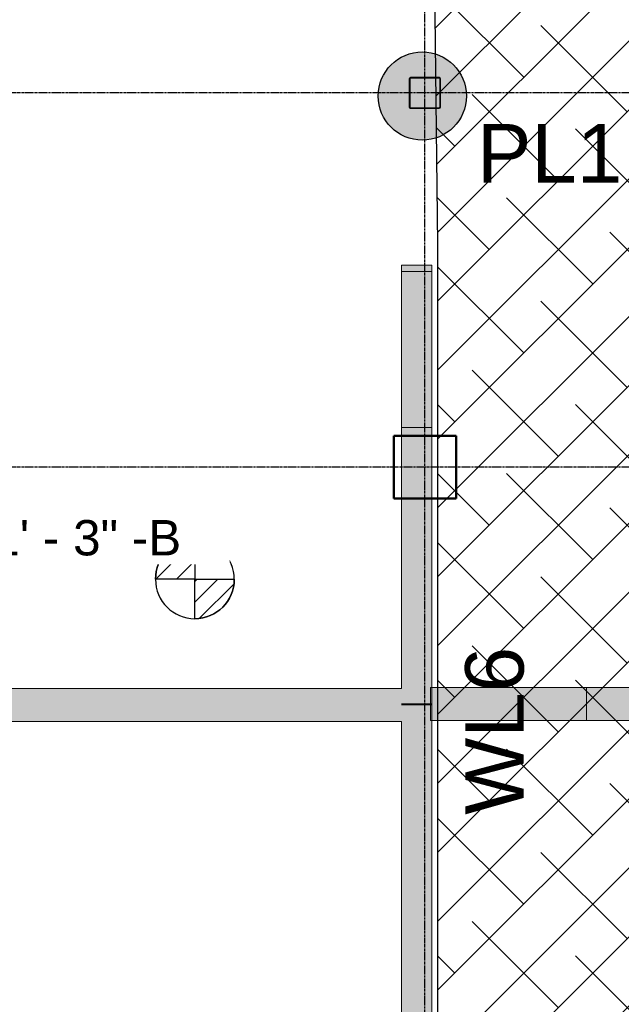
# Model space of a CAD drawing. Header units: inches. Extents: x -4126 to -1814, y 9773 to 12338.
# Tile 61 of 113: x -3585 to -3431, y 11049 to 11302. Entities that reach past the tile are written whole.
import ezdxf

# ---------------------------------------------------------------- set-up
doc = ezdxf.new("R2010")
doc.units = ezdxf.units.IN
doc.header["$MEASUREMENT"] = 0
doc.linetypes.add('Grid Line 1_2_', pattern=[0.875, 0.5, -0.125, 0.125, -0.125])
for name, color, linetype, lineweight in [('G-ANNO-DIMS', 111, 'Continuous', 9), ('I-WALL', 2, 'Continuous', 13), ('S-COLS', 52, 'Continuous', 9), ('S-GRID', 1, 'Continuous', 9)]:
    doc.layers.add(name, color=color, linetype=linetype, lineweight=lineweight)
doc.layers.add('LOAD_HATCH', color=8, linetype='Continuous')
doc.layers.add('loads', color=1, linetype='Continuous')
doc.styles.add('Arial', font='Arial.ttf', dxfattribs={"height": 18})
doc.styles.add('Arial_2', font='arial.ttf', dxfattribs={"height": 9.070866})
pattern_1 = [(135, (-36.878, -116.233), (-0.027577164, -0.027577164), [])]

# ---------------------------------------------------------------- blocks, each defined once
blk = doc.blocks.new('CTR - 1st Phase - Common Walls_rvt-1-FRAMING PLAN - 1ST FLOOR')
at = {"layer": 'I-WALL', "lineweight": 5, "transparency": 33554585}
h = blk.add_hatch(color=8, dxfattribs=at)
h.paths.add_polyline_path([(-3479.92, 11126.44), (-3479.92, 11130.69), (-3479.55, 11130.7), (-3479.55, 11179.19), (-3487.3, 11179.19), (-3487.3, 11126.44), (-3480.36, 11126.44)], flags=0)
h.paths.add_polyline_path([(-3479.55, 11195.19), (-3479.55, 11197.39), (-3487.3, 11197.39), (-3487.3, 11195.19), (-3479.56, 11195.19)], flags=0)
h.paths.add_polyline_path([(-3479.55, 11237.39), (-3479.55, 11239.01), (-3487.3, 11239.01), (-3487.3, 11237.39)], flags=0)
for points in [[(-3479.55, 11197.39), (-3479.55, 11237.39), (-3487.3, 11237.39), (-3487.3, 11197.39), (-3479.92, 11197.39)], [(-3819.32, 11121.94), (-3493.32, 11121.94), (-3493.32, 11130.44), (-3819.32, 11130.44), (-3819.32, 11122.1)], [(-3493.32, 11121.94), (-3492.54, 11121.94), (-3492.54, 11130.44), (-3493.32, 11130.44), (-3493.32, 11122.28)], [(-3488.32, 11121.94), (-3488.32, 11130.44), (-3492.54, 11130.44), (-3492.54, 11121.94)], [(-3488.32, 11121.94), (-3487.3, 11121.94), (-3487.3, 11130.44), (-3488.32, 11130.4), (-3488.32, 11122)], [(-3479.92, 11126.44), (-3479.55, 11126.44), (-3479.55, 11130.69), (-3479.92, 11130.69), (-3479.92, 11126.48)], [(-3479.55, 11122.19), (-3474.32, 11122.19), (-3474.32, 11130.69), (-3479.55, 11130.69), (-3479.55, 11125.96)], [(-3469.32, 11122.19), (-3469.32, 11130.69), (-3474.32, 11130.69), (-3474.32, 11122.19), (-3470.11, 11122.19)], [(-3439.92, 11122.19), (-3439.92, 11130.69), (-3469.32, 11130.69), (-3469.32, 11122.19), (-3464.18, 11122.19)], [(-3439.92, 11122.19), (-3410.3, 11122.19), (-3410.3, 11130.69), (-3439.92, 11130.69), (-3439.92, 11126.19)], [(-3487.3, 11126.19), (-3479.92, 11126.23), (-3479.92, 11126.44), (-3487.3, 11126.44)], [(-3479.92, 11126.19), (-3479.55, 11126.19), (-3479.55, 11126.44), (-3479.92, 11126.44), (-3479.92, 11126.23)], [(-3487.3, 11033.56), (-3479.55, 11033.56), (-3479.55, 11122.19), (-3479.92, 11122.19), (-3479.92, 11126.19), (-3487.3, 11126.19), (-3487.3, 11048.97)], [(-3479.92, 11122.19), (-3479.55, 11122.2), (-3479.55, 11126.19), (-3479.92, 11126.19), (-3479.92, 11125.98)]]:
    blk.add_hatch(color=8, dxfattribs=at).paths.add_polyline_path(points, flags=0)
h = blk.add_hatch(color=8, dxfattribs=at)
h.paths.add_polyline_path([(-3479.55, 11179.19), (-3479.55, 11179.27), (-3479.65, 11179.27), (-3479.61, 11187.19), (-3487.3, 11187.19), (-3487.3, 11179.19), (-3479.65, 11179.19)], flags=0)
h.paths.add_polyline_path([(-3479.61, 11187.21), (-3479.56, 11195.19), (-3487.3, 11195.19), (-3487.3, 11187.21), (-3479.92, 11187.21)], flags=0)
h = blk.add_hatch(color=8, dxfattribs=at)
h.paths.add_polyline_path([(-3479.65, 11179.27), (-3479.55, 11179.27), (-3479.55, 11187.19), (-3479.61, 11187.19)], flags=0)
h.paths.add_polyline_path([(-3479.55, 11187.21), (-3479.56, 11195.11), (-3479.61, 11187.21)], flags=0)
at = {"layer": 'I-WALL', "color": 253}
for p, q in [((-3487.3, 11195.19), (-3487.3, 11239.01)), ((-3479.55, 11239.01), (-3487.3, 11239.01)), ((-3479.55, 11239.01), (-3479.55, 11195.19)), ((-3479.55, 11237.39), (-3487.3, 11237.39)), ((-3479.55, 11197.39), (-3487.3, 11197.39)), ((-3487.3, 11195.12), (-3487.3, 11195.19)), ((-3487.3, 11187.21), (-3487.3, 11195.11)), ((-3479.55, 11195.16), (-3479.55, 11195.11)), ((-3479.55, 11195.11), (-3479.55, 11187.21)), ((-3487.3, 11179.27), (-3487.3, 11187.19)), ((-3479.55, 11187.19), (-3479.55, 11179.27)), ((-3487.3, 11179.19), (-3487.3, 11179.26)), ((-3487.3, 11130.44), (-3487.3, 11179.19)), ((-3479.55, 11179.27), (-3479.55, 11179.22)), ((-3479.55, 11179.19), (-3479.55, 11130.69)), ((-3633.95, 11130.44), (-3493.32, 11130.44)), ((-3493.32, 11130.44), (-3492.54, 11130.44)), ((-3492.54, 11130.44), (-3488.32, 11130.44)), ((-3488.32, 11130.44), (-3487.3, 11130.44)), ((-3479.55, 11130.69), (-3479.92, 11130.69)), ((-3479.92, 11130.69), (-3479.92, 11126.44)), ((-3479.55, 11130.69), (-3474.32, 11130.69)), ((-3479.55, 11130.69), (-3479.55, 11126.44)), ((-3479.55, 11130.69), (-3479.55, 11126.44)), ((-3474.32, 11130.69), (-3469.32, 11130.69)), ((-3469.32, 11130.69), (-3410.3, 11130.69)), ((-3439.92, 11130.69), (-3439.92, 11122.19)), ((-3487.3, 11126.44), (-3479.55, 11126.44)), ((-3479.92, 11126.44), (-3479.92, 11126.19)), ((-3479.92, 11126.44), (-3479.92, 11126.19)), ((-3487.3, 11126.19), (-3479.55, 11126.19)), ((-3479.92, 11126.19), (-3479.92, 11122.19)), ((-3479.55, 11126.19), (-3479.55, 11122.19)), ((-3479.55, 11126.19), (-3479.55, 11122.19)), ((-3493.32, 11121.94), (-3819.32, 11121.94)), ((-3492.54, 11121.94), (-3493.32, 11121.94)), ((-3488.32, 11121.94), (-3492.54, 11121.94)), ((-3487.3, 11121.94), (-3488.32, 11121.94)), ((-3487.3, 11033.56), (-3487.3, 11121.94)), ((-3479.92, 11122.19), (-3479.55, 11122.19)), ((-3479.55, 11122.19), (-3479.55, 11033.56)), ((-3474.32, 11122.19), (-3479.55, 11122.19)), ((-3469.32, 11122.19), (-3474.32, 11122.19)), ((-3410.3, 11122.19), (-3469.32, 11122.19))]:
    blk.add_line(p, q, dxfattribs=at)
at = {"layer": 'I-WALL', "color": 9}
for p, q in [((-3487.3, 11239.01), (-3487.3, 11237.39)), ((-3487.3, 11239.01), (-3479.55, 11239.01)), ((-3479.55, 11237.39), (-3479.55, 11239.01)), ((-3487.3, 11237.39), (-3487.3, 11197.39)), ((-3479.55, 11237.39), (-3487.3, 11237.39)), ((-3479.55, 11197.39), (-3479.55, 11237.39)), ((-3487.3, 11197.39), (-3487.3, 11195.19)), ((-3487.3, 11197.39), (-3479.55, 11197.39)), ((-3479.55, 11195.19), (-3479.55, 11197.39)), ((-3487.3, 11195.19), (-3487.3, 11195.12)), ((-3487.3, 11195.11), (-3487.3, 11187.21)), ((-3479.55, 11187.21), (-3479.55, 11195.16)), ((-3487.3, 11187.19), (-3487.3, 11179.27)), ((-3479.55, 11179.22), (-3479.55, 11187.19)), ((-3487.3, 11179.26), (-3487.3, 11179.19)), ((-3487.3, 11179.19), (-3487.3, 11130.44)), ((-3479.55, 11130.69), (-3479.55, 11179.19)), ((-3493.32, 11130.44), (-3633.95, 11130.44)), ((-3488.32, 11130.44), (-3493.32, 11130.44)), ((-3487.3, 11130.44), (-3488.32, 11130.44)), ((-3479.55, 11130.69), (-3479.92, 11130.69)), ((-3479.92, 11130.69), (-3479.92, 11126.19)), ((-3474.32, 11130.69), (-3479.55, 11130.69)), ((-3469.32, 11130.69), (-3474.32, 11130.69)), ((-3439.92, 11130.69), (-3469.32, 11130.69)), ((-3409.92, 11130.69), (-3439.92, 11130.69)), ((-3439.92, 11122.19), (-3439.92, 11130.69)), ((-3487.3, 11126.44), (-3479.92, 11126.44)), ((-3479.92, 11126.44), (-3479.92, 11122.19)), ((-3479.55, 11126.44), (-3479.92, 11126.44)), ((-3479.92, 11126.19), (-3487.3, 11126.19)), ((-3479.92, 11126.19), (-3479.55, 11126.19)), ((-3819.32, 11121.94), (-3493.32, 11121.94)), ((-3493.32, 11121.94), (-3488.32, 11121.94)), ((-3488.32, 11121.94), (-3487.3, 11121.94)), ((-3487.3, 11121.94), (-3487.3, 11033.56)), ((-3479.92, 11122.19), (-3479.55, 11122.19)), ((-3479.55, 11033.56), (-3479.55, 11122.19)), ((-3479.55, 11122.19), (-3474.32, 11122.19)), ((-3474.32, 11122.19), (-3469.32, 11122.19)), ((-3469.32, 11122.19), (-3439.92, 11122.19)), ((-3439.92, 11122.19), (-3409.92, 11122.19))]:
    blk.add_line(p, q, dxfattribs=at)
at = {"layer": 'I-WALL', "color": 55}
blk.add_line((-3479.55, 11126.44), (-3479.55, 11126.19), dxfattribs=at)
blk.add_line((-3479.55, 11126.44), (-3479.55, 11126.19), dxfattribs=at)
blk.add_line((-3479.55, 11126.44), (-3479.55, 11126.19), dxfattribs=at)
blk = doc.blocks.new('034100 - Precast Structural Concrete - Column - Corbels - 16_x16_-V82-FRAMING PLAN - 1ST FLOOR')
at = {"layer": 'S-COLS'}
h = blk.add_hatch(dxfattribs=at)
h.set_pattern_fill('FP_14', color=256, style=0, pattern_type=2)
h.set_pattern_definition([(140, (11186.205, 3482.308), (2.40992, 27.5427), [2.88, -31.68]), (85, (11186.205, 3482.308), (-28.884266, -5.327844), [2.304, -25.344]), (190.451, (11186.406, 3484.603), (-26.47393, 22.215316), [2.448, -26.924]), (136.184, (11178.525, 3482.308), (6.35642, 40.98187), [4.32, -47.52]), (186.636, (11179.055, 3485.723), (-37.40619, 35.89075), [3.671, -40.386]), (81.184, (11178.525, 3482.31), (-37.40622, 35.89097), [3.456, -38.016]), (111, (11180.445, 3486.148), (15.46073, 22.921036), [2.88, -31.68]), (56, (11180.445, 3486.148), (-27.84574, 9.34353), [2.304, -25.344]), (161.451, (11181.734, 3488.058), (-12.38442, 32.26477), [2.448, -26.924]), (127.5, (11186.205, 3482.308), (-12.782707, 0.466855), [1.267, -23.77, 1.267, -24.461, -25.44]), (127.5, (11186.205, 3482.308), (-12.782707, 0.466855), [-50.765, 1.267, -24.173]), (97.5, (11186.205, 3482.308), (-15.14509, 10.10159), [1.267, -13.402, 1.267, -23.194, -9.696]), (97.5, (11186.205, 3482.308), (-15.14509, 10.10159), [-39.13, 1.267, -8.429]), (57.5, (11186.205, 3473.745), (0.86578, 20.499161), [1.267, -8.333, 1.267, -28.685, -39.744]), (57.5, (11186.205, 3473.745), (0.86578, 20.499161), [-39.552, 1.267, -38.477]), (47.5, (11186.205, 3469.905), (-3.844288, 22.39478), [1.267, -11.213, 1.267, -18.624, -28.224]), (47.5, (11186.205, 3469.905), (-3.844288, 22.39478), [-32.371, 1.267, -26.957])])
h.paths.add_polyline_path([(-0.98, -4.99), (-1, -4.99), (-0.98, -6.02)], flags=0)
h.paths.add_polyline_path([(-0.98, 7.98), (-1, 7.98), (-0.98, 2.76)], flags=0)
for p, q in [((-8.91, 8.98), (-8.98, 8.98)), ((-8.98, 8.98), (-8.98, -7.02)), ((6.94, 8.98), (-8.91, 8.98)), ((7.02, 8.98), (6.94, 8.98)), ((7.02, -7.02), (7.02, 8.98)), ((-8.98, -7.02), (-8.91, -7.02)), ((-8.91, -7.02), (6.94, -7.02)), ((6.94, -7.02), (7.02, -7.02))]:
    blk.add_line(p, q, dxfattribs=at)
at = {"layer": 'S-COLS', "lineweight": 50}
for p, q in [((-8.98, -7.02), (-8.98, 8.98)), ((-8.98, 8.98), (-8.91, 8.98)), ((-8.91, 8.98), (6.94, 8.98)), ((6.94, 8.98), (7.02, 8.98)), ((7.02, 8.98), (7.02, -7.02)), ((-8.91, -7.02), (-8.98, -7.02)), ((6.94, -7.02), (-8.91, -7.02)), ((7.02, -7.02), (6.94, -7.02))]:
    blk.add_line(p, q, dxfattribs=at)
blk = doc.blocks.new('Spot Elevations - Símbolo de cota horizontal-V271-FRAMING PLAN - 1ST FLOOR')
at = {"layer": 'G-ANNO-DIMS'}
h = blk.add_hatch(dxfattribs=at)
h.set_pattern_fill('FP_76', color=256, style=0, pattern_type=2)
h.set_pattern_definition(pattern_1)
edge = h.paths.add_edge_path(flags=0)
edge.add_arc((0, 0), 0.1053, 0, 90, ccw=False)
edge.add_line((0.1053, 0), (0, 0))
edge.add_line((0, 0), (0, 0.1053))
h = blk.add_hatch(dxfattribs=at)
h.set_pattern_fill('FP_76', color=256, style=0, pattern_type=2)
h.set_pattern_definition(pattern_1)
edge = h.paths.add_edge_path(flags=0)
edge.add_arc((0, 0), 0.1053, 0, 90, ccw=False)
edge.add_line((0.1053, 0), (0, 0))
edge.add_line((0, 0), (0, 0.1053))
h = blk.add_hatch(dxfattribs=at)
h.set_pattern_fill('FP_76', color=256, style=0, pattern_type=2)
h.set_pattern_definition(pattern_1)
edge = h.paths.add_edge_path(flags=0)
edge.add_arc((0, 0), 0.1053, 180, 270, ccw=False)
edge.add_line((-0.1053, 0), (0, 0))
edge.add_line((0, 0), (0, -0.1053))
h = blk.add_hatch(dxfattribs=at)
h.set_pattern_fill('FP_76', color=256, style=0, pattern_type=2)
h.set_pattern_definition(pattern_1)
edge = h.paths.add_edge_path(flags=0)
edge.add_arc((0, 0), 0.1053, 180, 270, ccw=False)
edge.add_line((-0.1053, 0), (0, 0))
edge.add_line((0, 0), (0, -0.1053))
at = {"layer": 'G-ANNO-DIMS', "lineweight": 30}
for p, q in [((0, 0.1053), (0, 0)), ((0, 0), (-0.1053, 0)), ((0, 0), (0.1053, 0)), ((0, -0.1053), (0, 0))]:
    blk.add_line(p, q, dxfattribs=at)
blk.add_circle((0, 0), 0.1053, dxfattribs=at)
for start, end in [(360, 90), (180, 270)]:
    blk.add_arc((0, 0), 0.1053, start, end, dxfattribs=at)

msp = doc.modelspace()

# ---------------------------------------------------------------- hatches: boundary and pattern name
at = {"layer": 'LOAD_HATCH'}
h = msp.add_hatch(dxfattribs=at)
h.set_pattern_fill('ANSI38', color=256, scale=100, style=0)
h.paths.add_polyline_path([(-3481.324, 10382.789), (-3418.524, 10381), (-3072.924, 10381), (-2509.521, 10381.514), (-2503.7, 10449.439), (-3408.924, 10449.439), (-3401.049, 11277.289), (-3371.874, 11277.289), (-3371.874, 11473.789), (-3140.124, 11473.539), (-3139.124, 11648.339), (-2778.924, 11649.339), (-2778.924, 11628.389), (-2718.724, 11628.389), (-2650.524, 11628.389), (-2650.524, 11649.339), (-2509.521, 11650), (-2509.521, 11717.264), (-3140.124, 11718), (-3140.124, 11838.614), (-3460.024, 11838.614), (-3460.024, 11787.364), (-3199.999, 11783.364), (-3199.999, 11535.189), (-3481.324, 11530.989), (-3477.974, 11244.389), (-3477.974, 10410)])
at = {"layer": 'loads'}
msp.add_hatch(color=256, dxfattribs=at).paths.add_polyline_path([(-3470.686, 11282.389, 1), (-3493.314, 11282.389, 1)])
at = {"layer": 'S-COLS', "lineweight": 5, "transparency": 33554483}
h = msp.add_hatch(color=256, dxfattribs=at)
h.paths.add_polyline_path([(-3477.672, 11279.189), (-3477.498, 11279.236), (-3477.364, 11279.387), (-3477.324, 11279.636), (-3477.364, 11286.992), (-3477.37, 11287.015), (-3477.521, 11287.149), (-3477.672, 11287.189), (-3485.126, 11287.149), (-3485.15, 11287.143), (-3485.283, 11286.992), (-3485.324, 11286.841), (-3485.283, 11279.387), (-3485.277, 11279.363), (-3485.126, 11279.23), (-3484.976, 11279.189), (-3478.321, 11279.189)], flags=0)
h.paths.add_polyline_path([(-3477.672, 11279.363), (-3485.063, 11279.387), (-3485.126, 11279.45), (-3485.15, 11279.636), (-3485.126, 11286.928), (-3485.063, 11286.992), (-3484.976, 11287.015), (-3477.585, 11286.992), (-3477.521, 11286.928), (-3477.498, 11286.841), (-3477.521, 11279.45), (-3477.585, 11279.387)], flags=0)

# ---------------------------------------------------------------- linework, layer by layer
at = {"layer": 'LOAD_HATCH'}
msp.add_lwpolyline([(-3477.974, 10410), (-3477.974, 11244.389), (-3481.324, 11530.989), (-3199.999, 11535.189), (-3199.999, 11783.364), (-3460.024, 11787.364), (-3460.024, 11838.614), (-3140.124, 11838.614), (-3140.124, 11718), (-2509.521, 11717.264), (-2739.924, 11717.364), (-2509.521, 11717.264), (-2509.521, 11650), (-2650.524, 11649.339), (-2650.524, 11628.389), (-2718.724, 11628.389), (-2778.924, 11628.389), (-2778.924, 11649.339), (-3139.124, 11648.339), (-3140.124, 11473.539), (-3371.874, 11473.789), (-3371.874, 11277.289), (-3401.049, 11277.289), (-3408.924, 10449.439)], dxfattribs=at)
at = {"layer": 'loads'}
msp.add_circle((-3482, 11282.389), 11.314, dxfattribs=at)
at = {"layer": 'S-COLS'}
for p, q in [((-3485.324, 11279.537), (-3485.324, 11286.841)), ((-3485.324, 11279.537), (-3485.324, 11286.841)), ((-3485.15, 11286.841), (-3485.15, 11279.537)), ((-3485.15, 11286.841), (-3485.15, 11279.537)), ((-3484.976, 11287.189), (-3477.672, 11287.189)), ((-3484.976, 11287.189), (-3477.672, 11287.189)), ((-3477.672, 11287.015), (-3484.976, 11287.015)), ((-3477.672, 11287.015), (-3484.976, 11287.015)), ((-3477.498, 11279.537), (-3477.498, 11286.841)), ((-3477.498, 11279.537), (-3477.498, 11286.841)), ((-3477.324, 11286.841), (-3477.324, 11279.537)), ((-3477.324, 11286.841), (-3477.324, 11279.537)), ((-3484.976, 11279.363), (-3477.672, 11279.363)), ((-3484.976, 11279.363), (-3477.672, 11279.363)), ((-3477.672, 11279.189), (-3484.976, 11279.189)), ((-3477.672, 11279.189), (-3484.976, 11279.189))]:
    msp.add_line(p, q, dxfattribs=at)
for centre, radius, start, end in [((-3484.976, 11286.841), 0.348, 90, 180), ((-3484.976, 11286.841), 0.348, 90, 180), ((-3484.976, 11286.841), 0.174, 90, 180), ((-3484.976, 11286.841), 0.174, 90, 180), ((-3477.672, 11286.841), 0.348, 0, 90), ((-3477.672, 11286.841), 0.348, 0, 90), ((-3477.672, 11286.841), 0.174, 0, 90), ((-3477.672, 11286.841), 0.174, 0, 90), ((-3484.976, 11279.537), 0.348, 180, 270), ((-3484.976, 11279.537), 0.348, 180, 210), ((-3484.976, 11279.537), 0.348, 210, 240), ((-3484.976, 11279.537), 0.174, 180, 270), ((-3484.976, 11279.537), 0.174, 180, 210), ((-3484.976, 11279.537), 0.348, 240, 270), ((-3484.976, 11279.537), 0.174, 210, 240), ((-3484.976, 11279.537), 0.174, 240, 270), ((-3477.672, 11279.537), 0.348, 270, 0), ((-3477.672, 11279.537), 0.174, 270, 0), ((-3477.672, 11279.537), 0.348, 270, 0), ((-3477.672, 11279.537), 0.174, 270, 300), ((-3477.672, 11279.537), 0.174, 300, 330), ((-3477.672, 11279.537), 0.174, 330, 0)]:
    msp.add_arc(centre, radius, start, end, dxfattribs=at)
at = {"layer": 'S-GRID', "linetype": 'Grid Line 1_2_', "lineweight": 30}
for p, q in [((-3481.324, 9772.61), (-3481.324, 12288.555)), ((-1814.206, 11283.189), (-4076.95, 11283.189)), ((-1814.206, 11187.189), (-4076.95, 11187.189))]:
    msp.add_line(p, q, dxfattribs=at)

# ---------------------------------------------------------------- block references
at = {"lineweight": 5}
msp.add_blockref('CTR - 1st Phase - Common Walls_rvt-1-FRAMING PLAN - 1ST FLOOR', (0, 0), dxfattribs=at)
at = {"layer": 'G-ANNO-DIMS', "lineweight": 30, "extrusion": (0, 0, -1), "xscale": 95.99999999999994, "yscale": 95.99999999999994, "zscale": 95.99999999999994}
msp.add_blockref('Spot Elevations - Símbolo de cota horizontal-V271-FRAMING PLAN - 1ST FLOOR', (3540.327, 11158.415), dxfattribs=at)
at = {"layer": 'S-COLS', "rotation": 269.9999999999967}
msp.add_blockref('034100 - Precast Structural Concrete - Column - Corbels - 16_x16_-V82-FRAMING PLAN - 1ST FLOOR', (-3482.308, 11186.205), dxfattribs=at)

# ---------------------------------------------------------------- texts
at = {"layer": 'loads', "insert": (-3468, 11275.2), "char_height": 15, "width": 31, "attachment_point": 1, "style": 'Arial'}
msp.add_mtext('PL1', dxfattribs=at)
at = {"layer": 'loads', "insert": (-3471, 11098), "char_height": 15, "width": 29.92125, "attachment_point": 1, "rotation": 90, "style": 'Arial'}
msp.add_mtext('WL6', dxfattribs=at)

# ---------------------------------------------------------------- next in the draw order: texts
at = {"layer": 'G-ANNO-DIMS', "insert": (-3596.517, 11173.618), "char_height": 9.07087, "width": 62.85656, "attachment_point": 1, "line_spacing_factor": 0.941778, "style": 'Arial_2', "bg_fill": 3, "box_fill_scale": 1.25, "bg_fill_color": 256, "bg_fill_true_color": 13158600, "bg_fill_transparency": 0}
msp.add_mtext('-1\' - 3" -B', dxfattribs=at)

doc.saveas('drawing.dxf')
